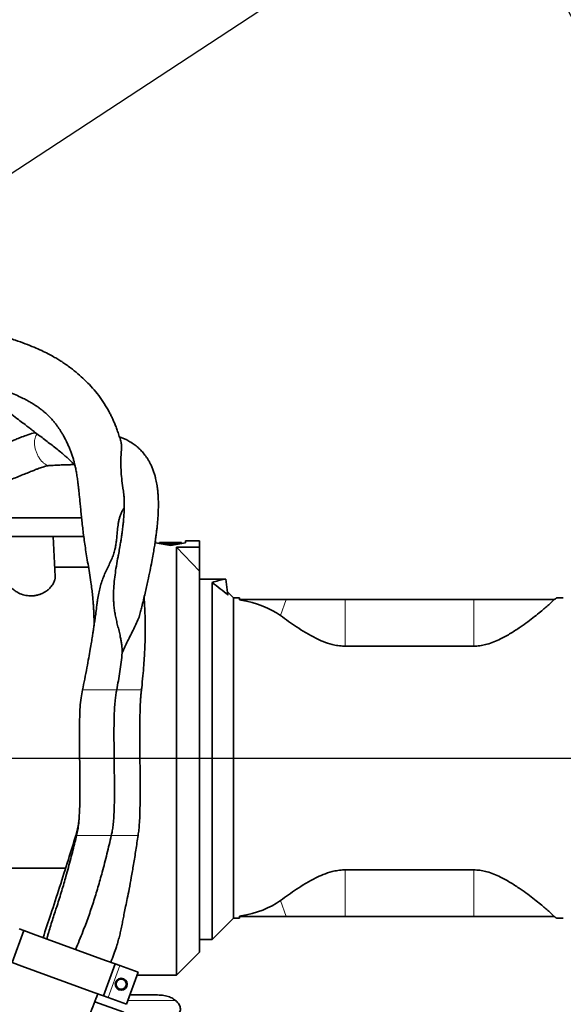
# Model space of a CAD drawing. Header units: millimetres. Extents: x 0 to 11920, y 0 to 8400.
# Tile 39 of 46: x 9211 to 9530, y 4988 to 5566. Entities that reach past the tile are written whole.
import ezdxf

# ---------------------------------------------------------------- set-up
doc = ezdxf.new("R2010")
doc.units = ezdxf.units.MM
doc.header["$LTSCALE"] = 20
doc.layers.add('THICK_LINE', color=7, linetype='Continuous')
doc.styles.add('SLDTEXTSTYLE0', font='TXT', dxfattribs={"width": 0.605})
doc.dimstyles.new('SLDDIMSTYLE0', dxfattribs={"dimtxt": 70, "dimasz": 70, "dimexe": 0, "dimexo": 0.0625, "dimgap": 17.5, "dimtad": 1, "dimdec": 4, "dimlfac": 20, "dimzin": 12, "dimdsep": 46, "dimtxsty": 'SLDTEXTSTYLE0', "dimsah": 1, "dimcen": 0.09, "dimadec": 1, "dimazin": 3, "dimtfac": 1, "dimtofl": 0, "dimtmove": 0, "dimatfit": 3, "dimfxl": 1, "dimfrac": 2, "dimtolj": 1, "dimtzin": 12, "dimarcsym": 0})
doc.dimstyles.new('SLDDIMSTYLE1', dxfattribs={"dimtxt": 70, "dimasz": 70, "dimexe": 0, "dimexo": 0.0625, "dimgap": 17.5, "dimtad": 1, "dimdec": 1, "dimrnd": 1e-09, "dimzin": 12, "dimdsep": 46, "dimtxsty": 'SLDTEXTSTYLE0', "dimsah": 1, "dimcen": 0, "dimadec": 0, "dimazin": 3, "dimtfac": 1, "dimtofl": 0, "dimtmove": 0, "dimatfit": 3, "dimfxl": 1, "dimfrac": 2, "dimtolj": 1, "dimtzin": 12, "dimarcsym": 0})

# ---------------------------------------------------------------- blocks, each defined once
blk = doc.blocks.new('_D')
at = {"layer": 'THICK_LINE'}
for p, q in [((6065.91, 5593.91), (5923.95, 5618.94)), ((10553.28, 5132.52), (11483.7, 5132.52))]:
    blk.add_line(p, q, dxfattribs=at)
blk.add_arc((8682.55, 5132.52), 2771.15, 360, 170, dxfattribs=at)
for points in [[(5953.49, 5613.73), (5976.34, 5680.65), (5956.69, 5684.37)], [(11453.7, 5132.52), (11462.82, 5202.64), (11442.82, 5202.39)]]:
    blk.add_solid(points, dxfattribs=at)
at = {"layer": 'THICK_LINE', "insert": (8832.85, 7991.69), "char_height": 70, "attachment_point": 1, "rotation": 355, "style": 'SLDTEXTSTYLE0'}
blk.add_mtext('170°', dxfattribs=at)
blk = doc.blocks.new('_D_1')
at = {"layer": 'THICK_LINE'}
for p, q in [((10553.28, 5132.52), (11483.72, 5132.52)), ((6065.91, 4671.14), (5923.93, 4646.11))]:
    blk.add_line(p, q, dxfattribs=at)
blk.add_arc((8682.55, 5132.52), 2771.17, 190, 360, dxfattribs=at)
for points in [[(11453.72, 5132.52), (11442.84, 5062.66), (11462.84, 5062.4)], [(5953.47, 4651.31), (5956.67, 4580.68), (5976.32, 4584.4)]]:
    blk.add_solid(points, dxfattribs=at)
at = {"layer": 'THICK_LINE', "insert": (8817.13, 2453.12), "char_height": 70, "attachment_point": 1, "rotation": 5, "style": 'SLDTEXTSTYLE0'}
blk.add_mtext('170°', dxfattribs=at)
blk = doc.blocks.new('_D_2')
at = {"layer": 'THICK_LINE'}
for q in [(9875.99, 5914.78), (8682.55, 5132.52)]:
    blk.add_line((9482.94, 5657.14), q, dxfattribs=at)
blk.add_solid([(9482.94, 5657.14), (9546.96, 5687.15), (9536, 5703.88)], dxfattribs=at)
at = {"layer": 'THICK_LINE', "insert": (9634.33, 5864.21), "char_height": 70, "attachment_point": 1, "rotation": 33.24305, "style": 'SLDTEXTSTYLE0'}
blk.add_mtext('R957', dxfattribs=at)
blk = doc.blocks.new('_D_3')
at = {"layer": 'THICK_LINE'}
blk.add_line((10583.52, 6931.13), (8682.55, 5132.52), dxfattribs=at)
blk.add_solid([(10583.52, 6931.13), (10525.8, 6890.28), (10539.55, 6875.76)], dxfattribs=at)
at = {"layer": 'THICK_LINE', "insert": (9467.35, 5999.23), "char_height": 70, "attachment_point": 1, "rotation": 43.41501, "style": 'SLDTEXTSTYLE0'}
blk.add_mtext('R2617', dxfattribs=at)

msp = doc.modelspace()

# ---------------------------------------------------------------- linework, layer by layer
at = {"color": 7, "linetype": 'Continuous', "lineweight": 35}
for p, q in [((9247.3260673, 5273.5242098), (9187.5467826, 5273.5242098)), ((9204.5467826, 5262.5242098), (9230.5467826, 5262.5242098)), ((9231.7749218, 5239.0899172), (9230.5467826, 5262.5242098)), ((9230.5467826, 5262.5242098), (9248.5953419, 5262.5242098)), ((9290.6898409, 5260.0242098), (9290.7547761, 5258.7851734)), ((9292.9784267, 5258.9901861), (9292.9506964, 5258.4610597)), ((9292.9801076, 5259.0222589), (9292.9784267, 5258.9901861)), ((9292.9784267, 5258.9901861), (9295.7476575, 5258.9901861)), ((9295.7493384, 5259.0222589), (9292.9801076, 5259.0222589)), ((9294.8138519, 5258.2350538), (9294.8097637, 5258.1570454)), ((9294.8138519, 5258.2350538), (9294.8245457, 5258.4391031)), ((9298.5638519, 5258.2350538), (9294.8138519, 5258.2350538)), ((9294.8245457, 5258.4391031), (9298.5745457, 5258.4391031)), ((9295.7449268, 5258.9380811), (9295.7187765, 5258.4391031)), ((9295.7476575, 5258.9901861), (9295.7449268, 5258.9380811)), ((9295.7449268, 5258.9380811), (9297.6371, 5258.9380811)), ((9295.7494406, 5259.0242098), (9295.7493384, 5259.0222589)), ((9297.6325861, 5259.0242098), (9295.7494406, 5259.0242098)), ((9297.6326884, 5259.0222589), (9297.6325861, 5259.0242098)), ((9302.9011188, 5259.0222589), (9297.6326884, 5259.0222589)), ((9297.6343693, 5258.9901861), (9305.9420616, 5258.9901861)), ((9297.6371, 5258.9380811), (9297.6343693, 5258.9901861)), ((9297.6371, 5258.9380811), (9297.6632503, 5258.4391031)), ((9298.5386289, 5257.7537703), (9298.5236484, 5257.4679253)), ((9298.5386289, 5257.7537703), (9298.5638519, 5258.2350538)), ((9300.5549363, 5257.7537703), (9298.5386289, 5257.7537703)), ((9298.5745457, 5258.4391031), (9298.5905121, 5258.7437606)), ((9298.5905121, 5258.7437606), (9300.5030531, 5258.7437606)), ((9300.5030531, 5258.7437606), (9300.5190195, 5258.4391031)), ((9300.5190195, 5258.4391031), (9304.2690195, 5258.4391031)), ((9304.2797133, 5258.2350538), (9300.5297133, 5258.2350538)), ((9300.5297133, 5258.2350538), (9300.5549363, 5257.7537703)), ((9300.5549363, 5257.7537703), (9300.5699168, 5257.4679253)), ((9304.5429847, 5259.0242098), (9301.8788408, 5259.0242098)), ((9303.0467826, 5256.3659695), (9316.5467826, 5256.3659695)), ((9303.0467826, 5132.5242098), (9303.0467826, 5256.3659695)), ((9303.0467826, 5256.3659695), (9316.5467826, 5242.210077)), ((9304.2690195, 5258.4391031), (9304.2797133, 5258.2350538)), ((9304.2797133, 5258.2350538), (9304.2838015, 5258.1570454)), ((9305.9420616, 5258.9901861), (9305.940469, 5259.0205735)), ((9305.9420616, 5258.9901861), (9305.9712034, 5258.4341271)), ((9308.3387891, 5258.7851734), (9308.4037243, 5260.0242098)), ((9316.5467826, 5260.0242098), (9308.4037243, 5260.0242098)), ((9316.5467826, 5260.0242098), (9316.5467826, 5256.3659695)), ((9316.5467826, 5242.210077), (9316.5467826, 5256.3659695)), ((9251.3922614, 5244.5157509), (9231.4905659, 5244.5157509)), ((9316.5467826, 5018.5242098), (9316.5467826, 5242.210077)), ((9316.5467826, 5237.5242098), (9331.4065096, 5237.5242098)), ((9331.4065096, 5237.5242098), (9331.9684051, 5237.5242098)), ((9333.2823033, 5228.1753383), (9331.9684051, 5237.5242098)), ((9324.0467826, 5235.5931795), (9324.0467826, 5026.0242098)), ((9336.5467826, 5226.5242098), (9333.0184843, 5230.0525081)), ((9339.9943748, 5226.5242098), (9336.5467826, 5226.5242098)), ((9336.5467826, 5038.5242098), (9336.5467826, 5226.5242098)), ((9339.9628714, 5225.37283), (9340.0467826, 5225.5242098)), ((9340.0467826, 5225.5242098), (9339.9943748, 5226.5242098)), ((9340.88573, 5225.5242098), (9340.0467826, 5225.5242098)), ((9367.4962563, 5225.5242098), (9340.88573, 5225.5242098)), ((9402.0467826, 5225.5242098), (9367.4962563, 5225.5242098)), ((9477.6427005, 5225.5242098), (9402.0467826, 5225.5242098)), ((9524.7596652, 5225.5242098), (9477.6427005, 5225.5242098)), ((9524.7712954, 5225.532238), (9524.7596652, 5225.5242098)), ((9530.1997145, 5226.5242098), (9526.1985684, 5226.5242098)), ((9340.7778396, 5225.2307059), (9339.9628714, 5225.37283)), ((9477.6427005, 5198.2115886), (9402.0467826, 5198.2115886)), ((9303.0467826, 5005.0242098), (9303.0467826, 5132.5242098)), ((9237.9249203, 5067.8226479), (9189.6834225, 5067.8226479)), ((9477.6427005, 5066.836831), (9402.0467826, 5066.836831)), ((9324.0467826, 5026.0242098), (9336.5467826, 5038.5242098)), ((9336.5467826, 5038.5242098), (9339.9943748, 5038.5242098)), ((9340.7778396, 5039.8177137), (9339.9628714, 5039.6755895)), ((9339.9628714, 5039.6755895), (9340.0467826, 5039.5242098)), ((9340.0467826, 5039.5242098), (9339.9943748, 5038.5242098)), ((9340.88573, 5039.5242098), (9340.0467826, 5039.5242098)), ((9367.4962563, 5039.5242098), (9340.88573, 5039.5242098)), ((9402.0467826, 5039.5242098), (9367.4962563, 5039.5242098)), ((9477.6427005, 5039.5242098), (9402.0467826, 5039.5242098)), ((9524.7596652, 5039.5242098), (9477.6427005, 5039.5242098)), ((9524.7712954, 5039.5161816), (9524.7596652, 5039.5242098)), ((9526.1985684, 5038.5242098), (9530.1997145, 5038.5242098)), ((9206.5688609, 5012.3958722), (9213.4092638, 5031.1897246)), ((9213.4092638, 5031.1897246), (9210.5901859, 5032.215785)), ((9219.0474195, 5029.1376037), (9213.4092638, 5031.1897246)), ((9261.3335875, 5013.7466973), (9219.0474195, 5029.1376037)), ((9316.5467826, 5026.0242098), (9324.0467826, 5026.0242098)), ((9303.0467826, 5005.0242098), (9316.5467826, 5018.5242098)), ((9212.2070167, 5010.3437513), (9206.5688609, 5012.3958722)), ((9260.1313403, 4992.900724), (9266.9717432, 5011.6945764)), ((9261.3335875, 5013.7466973), (9266.9717432, 5011.6945764)), ((9269.790821, 5010.668516), (9266.9717432, 5011.6945764)), ((9254.4931846, 4994.9528449), (9212.2070167, 5010.3437513)), ((9280.5972862, 5006.7352843), (9269.790821, 5010.668516)), ((9273.7568833, 4987.9414319), (9280.5972862, 5006.7352843)), ((9279.974506, 5005.0242098), (9303.0467826, 5005.0242098)), ((9254.4931846, 4994.9528449), (9260.1313403, 4992.900724)), ((9255.000635, 4989.4472592), (9272.0467826, 4983.2429688)), ((9262.9504182, 4991.8746636), (9260.1313403, 4992.900724)), ((9273.7568833, 4987.9414319), (9262.9504182, 4991.8746636)), ((9275.7888483, 4993.5242098), (9289.7450261, 4993.5242098))]:
    msp.add_line(p, q, dxfattribs=at)
at = {"color": 8, "linetype": 'Continuous', "lineweight": 18}
for p, q in [((9340.7778396, 5225.2307059), (9340.88573, 5225.5242098)), ((9364.0603989, 5216.1773395), (9367.4962563, 5225.5242098)), ((9402.0467826, 5198.2115886), (9402.0467826, 5225.5242098)), ((9477.6427005, 5198.2115886), (9477.6427005, 5225.5242098)), ((9272.0045127, 5172.5213825), (9267.944433, 5172.5213825)), ((9246.1740408, 5132.5242098), (9171.0467826, 5132.5242098)), ((9303.0467826, 5132.5242098), (9281.5955754, 5132.5242098)), ((9402.0467826, 5066.836831), (9402.0467826, 5039.5242098)), ((9477.6427005, 5066.836831), (9477.6427005, 5039.5242098)), ((9364.0603989, 5048.8710801), (9367.4962563, 5039.5242098)), ((9340.7778396, 5039.8177137), (9340.88573, 5039.5242098)), ((9262.9504182, 4991.8746636), (9269.790821, 5010.668516)), ((9302.431337, 4990.2663446), (9274.6030823, 4990.2663446))]:
    msp.add_line(p, q, dxfattribs=at)
at = {"color": 7, "linetype": 'Continuous', "lineweight": 35}
for radius in [3.5, 3]:
    msp.add_circle((9270.5992364, 4999.7324991), radius, dxfattribs=at)
for centre, major_axis, ratio, start_param, end_param in [((9282.3808417, 5132.5242098), (95.2756069, -91.8102914), 0.9285799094, 2.1660611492, 2.2351892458), ((9316.7127235, 5132.5242098), (95.2756069, 91.8102914), 0.9285799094, 0.9064034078, 0.9755315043), ((9290.172379, 5132.5242098), (184.1875961, 15.0290391), 0.6819354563, 1.446154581, 1.457262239), ((9316.2566279, 5132.5242098), (184.3557563, -15.0014463), 0.6813313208, 1.6820822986, 1.689664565), ((9366.1093579, 5132.5242098), (-54.245409, 97.796818), 0.7773325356, 6.0441370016, 6.130625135), ((9151.6487164, 5184.1491373), (241.3855042, -79.1711838), 0.4965865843, 0.8951940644, 0.9499510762), ((9245.748045, 5132.5242098), (127.6278939, 73.40555), 0.4600599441, 0.2010634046, 0.5085883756), ((9245.748045, 5132.5242098), (127.6278939, -73.40555), 0.4600599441, 5.7745969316, 6.0821219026)]:
    msp.add_ellipse(centre, major_axis=major_axis, ratio=ratio, start_param=start_param, end_param=end_param, dxfattribs=at)
for points, knots in [([(9270.5956288, 5317.4900975), (9270.5718432, 5317.5783266), (9270.2923693, 5318.6149939), (9269.6872562, 5320.659349), (9268.7840031, 5323.494991), (9267.8148008, 5326.2219372), (9266.8569321, 5328.6599229), (9265.9168182, 5330.8445149), (9264.9829315, 5332.8530286), (9263.9815837, 5334.8529492), (9262.3596958, 5337.85326), (9259.9547943, 5341.774846), (9256.5894022, 5346.4083763), (9252.9574803, 5350.6894925), (9249.175831, 5354.5741874), (9245.2033221, 5358.1721878), (9241.4750938, 5361.1521175), (9238.241492, 5363.482813), (9235.7367174, 5365.1592681), (9233.3066934, 5366.6839476), (9230.6731918, 5368.23065), (9227.5189042, 5369.9411771), (9223.7558698, 5371.8002343), (9219.3228028, 5373.7790468), (9214.1946617, 5375.8272247), (9208.2199317, 5377.9529264), (9201.5309956, 5380.0622525), (9194.2752066, 5382.0783905), (9186.8070106, 5383.9060441), (9179.2086365, 5385.5344857), (9171.5606457, 5386.9632811), (9163.9236664, 5388.1662467), (9158.4664242, 5388.9276159), (9155.5299733, 5389.2432503), (9155.1467826, 5389.2844388)], [0, 0, 0, 0, 0.0024371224, 0.0286354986, 0.0560089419, 0.080309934, 0.1034560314, 0.122819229, 0.1403085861, 0.1590458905, 0.179085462, 0.2257165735, 0.2715112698, 0.3151835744, 0.3561717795, 0.3963789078, 0.4365229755, 0.4613721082, 0.482246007, 0.5004569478, 0.5218588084, 0.5471737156, 0.5758580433, 0.6083272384, 0.6445664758, 0.6832355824, 0.7274863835, 0.7719775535, 0.816599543, 0.8611963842, 0.9055805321, 0.949650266, 0.9934296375, 1, 1, 1, 1]), ([(9155.1467826, 5359.0684643), (9157.5255867, 5358.7506219), (9163.2674833, 5357.983422), (9171.9465602, 5356.4885993), (9181.1765001, 5354.5664982), (9189.9962497, 5352.3268665), (9197.3336512, 5350.0750818), (9203.2186832, 5347.9594923), (9207.5943489, 5346.1950076), (9211.3106668, 5344.5238087), (9214.3557748, 5343.005642), (9216.7672046, 5341.6819514), (9218.6892052, 5340.5376442), (9220.3916968, 5339.4517048), (9222.1540273, 5338.2421465), (9223.7847927, 5337.0190082), (9225.1877194, 5335.8787449), (9226.3927198, 5334.8354476), (9227.6867545, 5333.6356933), (9229.1386937, 5332.1720862), (9230.5923706, 5330.5560481), (9231.9158081, 5328.9359386), (9233.0442863, 5327.434633), (9234.0180087, 5326.0423137), (9234.9535234, 5324.614522), (9235.9238052, 5323.0318978), (9236.9871518, 5321.1616075), (9238.1282994, 5318.9769066), (9239.2129109, 5316.7003978), (9240.1836383, 5314.4676837), (9241.0291196, 5312.3461066), (9241.8084379, 5310.1815094), (9242.4672617, 5308.0983084), (9242.9820584, 5306.2516247), (9243.4360132, 5304.4241881), (9243.8148739, 5302.6764932), (9244.118816, 5301.0845322), (9244.3648622, 5299.6623255), (9244.5951414, 5298.2026056), (9244.8178973, 5296.6493001), (9245.0506797, 5294.8805614), (9245.2845529, 5292.9580883), (9245.5477033, 5290.6665479), (9245.8197519, 5288.1793042), (9246.1202281, 5285.3279265), (9246.4462361, 5282.1512598), (9246.7911222, 5278.7470851), (9247.1436035, 5275.2623294), (9247.6624075, 5270.2660873), (9248.3886716, 5263.6831746), (9249.6441998, 5254.8451015), (9251.2954428, 5245.166459), (9252.6656127, 5236.9464881), (9253.4666411, 5230.8302165), (9253.8441092, 5227.2804831), (9254.1186468, 5224.0117418), (9254.3082381, 5221.2371454), (9254.4300802, 5219.0635562), (9254.5088307, 5217.3773146), (9254.5683956, 5215.8745454), (9254.6231942, 5214.1359883), (9254.6669241, 5212.3263852), (9254.6758234, 5211.0491945), (9254.6794721, 5210.5255509)], [0, 0, 0, 0, 0.0248625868, 0.0600126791, 0.0954832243, 0.1309952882, 0.1662215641, 0.1879591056, 0.2079133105, 0.2254308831, 0.2405780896, 0.2534200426, 0.2638476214, 0.273379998, 0.2852395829, 0.2991218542, 0.3084460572, 0.3173017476, 0.3282536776, 0.3416248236, 0.3570756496, 0.3713829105, 0.3837906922, 0.3952105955, 0.4058673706, 0.4184272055, 0.4329448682, 0.449088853, 0.4670744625, 0.483085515, 0.4975743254, 0.5132624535, 0.5296583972, 0.5418669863, 0.553486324, 0.567025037, 0.5773902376, 0.5858426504, 0.5949949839, 0.6048979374, 0.614393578, 0.627119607, 0.6389867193, 0.6527863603, 0.6685047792, 0.6860638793, 0.7050516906, 0.7242345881, 0.743434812, 0.7867329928, 0.8290120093, 0.8717513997, 0.9154426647, 0.9302112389, 0.9444530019, 0.9564159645, 0.966101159, 0.9734619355, 0.9784063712, 0.9827997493, 0.9880700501, 0.9951087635, 1, 1, 1, 1]), ([(9180.7865912, 5354.5807534), (9181.4003572, 5354.0680566), (9183.9050131, 5351.9758439), (9187.9939265, 5348.6327333), (9192.9185602, 5344.662314), (9197.8630465, 5340.7446175), (9202.684991, 5336.9881258), (9207.2310736, 5333.5003991), (9210.9578287, 5330.6631544), (9213.9325554, 5328.4038507), (9216.3425349, 5326.5712456), (9218.4177253, 5324.9871368), (9220.7607391, 5323.1912504), (9223.4069825, 5321.15817), (9226.3527707, 5318.8967981), (9229.2693316, 5316.6617656), (9232.233268, 5314.3884435), (9234.8570011, 5312.3105043), (9236.9455381, 5310.5586511), (9238.4678758, 5309.2123654), (9239.7017038, 5308.0705251), (9240.7634402, 5307.054233), (9241.7699314, 5306.0621497), (9242.6803494, 5305.1456346), (9243.2213358, 5304.5787221), (9243.44135, 5304.348164)], [0, 0, 0, 0, 0.0182233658, 0.0743659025, 0.1269120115, 0.1760078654, 0.2402418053, 0.2973796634, 0.3470445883, 0.3888371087, 0.4224788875, 0.4534033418, 0.4850868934, 0.5363455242, 0.5895936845, 0.6454448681, 0.7044119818, 0.7676992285, 0.8122238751, 0.8529861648, 0.8867736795, 0.9168358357, 0.9474376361, 0.9786233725, 1, 1, 1, 1]), ([(9220.4042068, 5323.464024), (9219.9089446, 5323.3982063), (9217.9684301, 5323.1403221), (9215.0927104, 5322.0900371), (9211.6176514, 5320.8092671), (9208.7872919, 5319.6440217), (9206.232754, 5318.5593374), (9203.8289872, 5317.5116595), (9200.9665907, 5316.2450998), (9197.3975113, 5314.6455947), (9192.9300082, 5312.6344731), (9188.0283103, 5310.444025), (9182.1460018, 5307.8684081), (9175.6504602, 5305.1331474), (9168.6118173, 5302.3700772), (9163.2268199, 5300.4452275), (9159.3880512, 5299.1833184), (9156.8278396, 5298.3822333), (9153.8303343, 5297.4996599), (9150.1063946, 5296.4939811), (9145.5982767, 5295.426968), (9140.4092936, 5294.4273547), (9135.6304707, 5293.7982028), (9131.5762641, 5293.4945264), (9129.5040617, 5293.4637344), (9128.459585, 5293.448214)], [0, 0, 0, 0, 0.0173560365, 0.0680036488, 0.1074793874, 0.1418652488, 0.1716489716, 0.2004363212, 0.2293565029, 0.2751902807, 0.3285548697, 0.3886606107, 0.4486843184, 0.5345544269, 0.6121682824, 0.6836076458, 0.7088112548, 0.7331697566, 0.762889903, 0.8009155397, 0.8456215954, 0.8949226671, 0.946694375, 0.9731317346, 1, 1, 1, 1]), ([(9281.976263, 5218.4871549), (9282.2064027, 5219.3992601), (9283.1376878, 5223.0901907), (9284.5584111, 5229.1147475), (9286.174841, 5236.2624579), (9287.4761362, 5242.4123467), (9288.509285, 5247.6292306), (9289.3199812, 5252.0281064), (9289.9631606, 5255.791344), (9290.4811523, 5259.0785781), (9290.9021167, 5261.9954062), (9291.2462632, 5264.6165842), (9291.5516593, 5267.1975378), (9291.8394619, 5269.978968), (9292.0971127, 5273.0284658), (9292.2918233, 5276.202623), (9292.3976793, 5279.2414976), (9292.4165313, 5282.0918453), (9292.3568976, 5284.7326356), (9292.2219422, 5287.2288758), (9292.0215631, 5289.5107557), (9291.7810755, 5291.4906541), (9291.5102324, 5293.2679647), (9291.197405, 5294.9661547), (9290.8002852, 5296.7691284), (9290.2924894, 5298.7050462), (9289.6262033, 5300.8159866), (9288.8180426, 5302.9377017), (9287.915359, 5304.9288009), (9286.973218, 5306.7120009), (9286.0130724, 5308.2986641), (9284.7380894, 5310.1640667), (9283.0969716, 5312.1993702), (9280.9988256, 5314.3302237), (9278.7547323, 5316.2153329), (9276.3740607, 5317.8603771), (9274.0776335, 5319.1718062), (9271.9699722, 5320.177536), (9270.5181212, 5320.8018935), (9269.6848226, 5321.0917014), (9269.5181361, 5321.1496723)], [0, 0, 0, 0, 0.0140348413, 0.0567934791, 0.0950762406, 0.1290806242, 0.1589753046, 0.1848869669, 0.2078297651, 0.2290988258, 0.2487054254, 0.2666367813, 0.2837858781, 0.304161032, 0.3283454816, 0.3544234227, 0.3814602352, 0.406084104, 0.4302573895, 0.4549331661, 0.4790019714, 0.500170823, 0.5182915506, 0.5381946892, 0.5577263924, 0.5807834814, 0.6074673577, 0.6363446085, 0.663718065, 0.6893495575, 0.7131709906, 0.7351232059, 0.7763539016, 0.8148174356, 0.8546719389, 0.895596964, 0.9336560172, 0.963091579, 0.9926171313, 1, 1, 1, 1]), ([(9270.549802, 5317.477581), (9270.6145801, 5317.2632037), (9270.8893416, 5316.3539054), (9270.7528368, 5314.1563088), (9270.4613583, 5310.4474562), (9270.2980497, 5305.8390011), (9270.476149, 5300.7203984), (9270.957535, 5295.3769903), (9271.5191309, 5291.6789112), (9271.798001, 5289.8425661)], [0, 0, 0, 0, 0.0501714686, 0.2128063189, 0.3766720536, 0.5434007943, 0.7110768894, 0.8565302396, 1, 1, 1, 1]), ([(9128.459585, 5273.4608964), (9130.4567099, 5273.5142155), (9134.4582614, 5273.6210487), (9140.8749109, 5274.4493073), (9147.4648375, 5275.7142782), (9153.9911415, 5277.3411299), (9159.7657425, 5278.9977972), (9164.8055135, 5280.5772708), (9169.1429005, 5282.0171405), (9173.019202, 5283.3564737), (9176.5558077, 5284.6159104), (9180.033851, 5285.8846224), (9183.6180123, 5287.2195977), (9187.9321211, 5288.8582656), (9193.1642735, 5290.8886153), (9199.3603508, 5293.3481615), (9206.0304576, 5296.0530753), (9211.6701233, 5298.3705204), (9215.9085319, 5300.0983921), (9218.5178327, 5301.1472163), (9220.6405401, 5301.9777198), (9222.3561108, 5302.6217275), (9223.8421659, 5303.1475545), (9225.0556618, 5303.5400869), (9226.2801039, 5303.8833761), (9227.6188818, 5304.1543354), (9228.3945939, 5304.198639), (9228.8321601, 5304.2236299)], [0, 0, 0, 0, 0.0458556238, 0.0918789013, 0.1517654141, 0.2092578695, 0.2617149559, 0.3074945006, 0.3482694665, 0.3837451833, 0.4181125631, 0.450149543, 0.4849207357, 0.5233899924, 0.5788264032, 0.6430571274, 0.7155486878, 0.7909761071, 0.825253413, 0.8539817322, 0.8778747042, 0.8976700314, 0.9146035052, 0.9334759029, 0.9484905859, 0.9709443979, 1, 1, 1, 1]), ([(9228.7593338, 5304.215865), (9230.0291786, 5304.2924558), (9232.6534899, 5304.4507412), (9236.1575796, 5304.6117529), (9239.2153002, 5304.7144108), (9241.4370596, 5304.7601333), (9242.6148166, 5304.7679802), (9243.0357754, 5304.7707849)], [0, 0, 0, 0, 0.2413757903, 0.4988366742, 0.7186312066, 0.8994320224, 1, 1, 1, 1]), ([(9271.7902233, 5289.8416171), (9271.8298292, 5289.609851), (9271.9551591, 5288.8764455), (9272.1329166, 5287.4039218), (9272.3013943, 5285.4127378), (9272.397982, 5283.1540725), (9272.4153028, 5280.9852758), (9272.3741976, 5278.8553775), (9272.2873736, 5276.7430326), (9272.1348624, 5274.3268556), (9271.9160288, 5271.7458773), (9271.6663225, 5269.3470946), (9271.4242641, 5267.3026989), (9271.2092656, 5265.6328729), (9271.0051845, 5264.1471166), (9270.7963777, 5262.701533), (9270.5313464, 5260.948394), (9270.1517138, 5258.5790951), (9269.6163922, 5255.440099), (9269.1662568, 5253.0291577), (9268.9222778, 5251.7223977)], [0, 0, 0, 0, 0.0332432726, 0.1051957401, 0.188930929, 0.2711268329, 0.3498113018, 0.4046971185, 0.4646895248, 0.5296293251, 0.5973374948, 0.6576578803, 0.6990645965, 0.7353321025, 0.7665500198, 0.7930504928, 0.8243010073, 0.8712088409, 0.9301936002, 1, 1, 1, 1]), ([(9272.3779803, 5279.3918102), (9272.0657385, 5278.9561652), (9271.3886722, 5278.0115112), (9270.4932989, 5276.2012446), (9269.765414, 5274.2304169), (9269.2356281, 5272.2361614), (9268.7238981, 5269.6292008), (9268.3618436, 5266.6186512), (9268.0659466, 5263.1858683), (9267.8013035, 5260.3134562), (9267.4413784, 5257.5368315), (9266.9311384, 5254.8603058), (9266.1150993, 5252.044893), (9264.9196253, 5249.1039407), (9263.4398642, 5246.0135529), (9261.9154291, 5242.8598906), (9260.4860819, 5239.614728), (9259.2335319, 5236.3037117), (9258.1642226, 5232.837015), (9257.2971414, 5229.1595937), (9256.7232922, 5225.9664459), (9256.4987972, 5223.9713447), (9256.4230021, 5223.2977483)], [0, 0, 0, 0, 0.0464967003, 0.1008235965, 0.1553896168, 0.1999740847, 0.2446384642, 0.3343552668, 0.3945373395, 0.454782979, 0.5028506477, 0.5510624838, 0.6001470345, 0.6498369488, 0.697970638, 0.7466660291, 0.7907889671, 0.8352303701, 0.8804782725, 0.9259620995, 0.9750029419, 1, 1, 1, 1]), ([(9271.2037268, 5194.2134119), (9271.1251209, 5195.8063802), (9271.0067632, 5198.2049307), (9270.5257669, 5201.3854853), (9270.011154, 5204.0954734), (9269.3120886, 5207.1062704), (9268.4936046, 5210.3415269), (9267.7243884, 5213.4836468), (9267.0716436, 5216.5456326), (9266.5693244, 5219.5779861), (9266.2424305, 5222.5180472), (9266.0737654, 5225.356863), (9266.0231545, 5229.0201852), (9266.2310581, 5233.5270407), (9266.7708053, 5238.7843289), (9267.5348513, 5244.1031593), (9268.2833425, 5248.4471733), (9268.7788306, 5250.9464085), (9268.932367, 5251.720844)], [0, 0, 0, 0, 0.071246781, 0.1072770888, 0.1434417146, 0.1944293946, 0.245835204, 0.2951492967, 0.3448147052, 0.3954065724, 0.4462647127, 0.4941595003, 0.5421782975, 0.6388424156, 0.7370415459, 0.8355651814, 0.9490467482, 1, 1, 1, 1]), ([(9231.7749218, 5239.0899172), (9231.7520058, 5238.4517379), (9231.7061692, 5237.1752511), (9230.9317742, 5235.186297), (9229.6415041, 5233.2086204), (9227.9540744, 5231.4979042), (9226.0628072, 5230.1216224), (9224.2452802, 5229.1410114), (9222.3485449, 5228.4181027), (9220.4483888, 5227.9378107), (9218.4406759, 5227.6987869), (9215.8737975, 5227.7138095), (9212.8100453, 5228.3002704), (9209.9448518, 5229.5453006), (9207.7575254, 5231.0019671), (9206.1308596, 5232.4783499), (9204.8564769, 5234.057338), (9203.9335989, 5235.7170165), (9203.3605608, 5237.4141399), (9203.3326151, 5238.5313559), (9203.3186434, 5239.0899172)], [0, 0, 0, 0, 0.0662466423, 0.1325065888, 0.200790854, 0.2690135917, 0.317548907, 0.3660295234, 0.4049592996, 0.4438529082, 0.4830158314, 0.5221673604, 0.5914192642, 0.6638242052, 0.7182958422, 0.7728300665, 0.8283032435, 0.883793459, 0.941901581, 1, 1, 1, 1]), ([(9282.4710683, 5172.5055312), (9282.5164776, 5172.8900468), (9282.840882, 5175.6370247), (9283.292557, 5180.4588884), (9283.8229718, 5186.7200911), (9284.1911346, 5192.2215182), (9284.4390606, 5197.0458042), (9284.5891084, 5201.2609688), (9284.6706812, 5205.0866901), (9284.6964091, 5208.5155106), (9284.6796103, 5211.5387248), (9284.6372003, 5214.1031518), (9284.5818944, 5216.1814222), (9284.5261188, 5217.7613383), (9284.476762, 5218.9587848), (9284.4231148, 5220.1193966), (9284.3484103, 5221.5498632), (9284.2404782, 5223.3074311), (9284.1219634, 5225.0781826), (9284.0166061, 5226.2378868), (9283.9729443, 5226.7184873)], [0, 0, 0, 0, 0.0205033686, 0.1464759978, 0.2576343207, 0.3557512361, 0.4423389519, 0.5186195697, 0.5855127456, 0.6526701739, 0.7089989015, 0.7552335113, 0.7981842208, 0.8280940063, 0.8465224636, 0.8676456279, 0.8955094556, 0.9299939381, 0.970988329, 1, 1, 1, 1]), ([(9524.7596652, 5225.5242098), (9524.3465383, 5225.0706165), (9523.611795, 5224.2639039), (9521.687437, 5222.4930493), (9519.5013804, 5220.5877878), (9516.7367812, 5218.2881241), (9513.3739384, 5215.5952352), (9509.3755541, 5212.548411), (9504.7613956, 5209.2500873), (9499.5085692, 5205.7642121), (9494.2965143, 5202.8167115), (9489.5292168, 5200.6423232), (9485.7275663, 5199.3229715), (9482.0213052, 5198.5037132), (9479.3961157, 5198.2292616), (9477.9336582, 5198.2145212), (9477.6427005, 5198.2115886)], [0, 0, 0, 0, 0.0987802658, 0.1756800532, 0.2527882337, 0.3297402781, 0.4185159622, 0.5075072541, 0.5963106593, 0.6942369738, 0.7920353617, 0.8478940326, 0.903654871, 0.9465379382, 0.9893636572, 1, 1, 1, 1]), ([(9526.1985684, 5226.5237754), (9526.1911117, 5226.5185636), (9526.1760691, 5226.5080498), (9526.0060597, 5226.3894029), (9525.6227382, 5226.1218316), (9525.0555194, 5225.7290529), (9524.7712954, 5225.532238)], [0, 0, 0, 0, 0.1673682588, 0.3376340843, 0.668099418, 1, 1, 1, 1]), ([(9256.3955645, 5223.3010547), (9256.3529933, 5222.9403495), (9256.1449527, 5221.1776258), (9255.7486164, 5218.1482149), (9255.2538906, 5214.5052105), (9254.8725183, 5211.8361191), (9254.5968893, 5209.9590603), (9254.3662149, 5208.4148675), (9254.0657057, 5206.442606), (9253.6454073, 5203.7582577), (9253.0880007, 5200.3178895), (9252.3765797, 5196.1010961), (9251.4915533, 5191.086934), (9250.4073462, 5185.25475), (9249.1849876, 5178.9854852), (9248.2715734, 5174.6386326), (9247.8286887, 5172.5309859)], [0, 0, 0, 0, 0.02368758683, 0.11575842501, 0.19167923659, 0.25155441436, 0.27979738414, 0.3060001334, 0.34499576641, 0.39832956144, 0.46601888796, 0.54810290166, 0.64465011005, 0.75576282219, 0.8815773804, 1, 1, 1, 1]), ([(9271.2037268, 5194.2134119), (9272.2316762, 5196.5528081), (9273.8408463, 5200.2149399), (9276.2120392, 5204.8440993), (9278.0460284, 5208.4156589), (9279.7083227, 5211.8937792), (9281.075853, 5215.2394339), (9281.6880989, 5217.430645), (9281.9828836, 5218.4856713)], [0, 0, 0, 0, 0.2596595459, 0.4064756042, 0.554449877, 0.7057692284, 0.8583334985, 1, 1, 1, 1]), ([(9402.0467826, 5198.2115886), (9401.853718, 5198.2128213), (9400.4554214, 5198.2217491), (9397.8542928, 5198.4536805), (9393.7069867, 5199.3006456), (9389.1954872, 5200.8420562), (9383.9842944, 5203.2641568), (9378.7132924, 5206.1971982), (9373.5105487, 5209.5112162), (9368.5546164, 5212.92534), (9365.6123206, 5215.0543746), (9364.0603989, 5216.1773395)], [0, 0, 0, 0, 0.0114906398, 0.0832225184, 0.1550394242, 0.2675196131, 0.380300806, 0.5305848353, 0.6814138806, 0.8319609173, 1, 1, 1, 1]), ([(9267.944433, 5172.5213825), (9268.2706704, 5174.3270337), (9268.9234409, 5177.9399727), (9269.7888157, 5183.3651078), (9270.5674326, 5188.7956387), (9270.9915392, 5192.4067258), (9271.2037268, 5194.2134119)], [0, 0, 0, 0, 0.2493609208, 0.4989478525, 0.7493153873, 1, 1, 1, 1]), ([(9247.8367755, 5172.5213825), (9247.5270856, 5170.9793935), (9246.8597061, 5167.6564176), (9246.4145084, 5162.2857165), (9246.1853181, 5156.7791471), (9246.0982788, 5151.5946748), (9246.0762229, 5147.0785914), (9246.0841093, 5143.2828492), (9246.1026162, 5140.1564965), (9246.1259577, 5137.2848929), (9246.1560086, 5134.1791636), (9246.1956864, 5130.4653881), (9246.2420008, 5126.140999), (9246.2877041, 5121.1620039), (9246.3181082, 5115.4792314), (9246.3033429, 5109.6680313), (9246.2100579, 5104.0560352), (9246.0227955, 5099.0600957), (9245.6890611, 5094.5219633), (9245.168728, 5090.5690892), (9244.6216803, 5088.1924159), (9244.3671322, 5087.0865204)], [0, 0, 0, 0, 0.0557429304, 0.120125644, 0.1880373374, 0.2486343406, 0.3014224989, 0.345984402, 0.381383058, 0.4107658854, 0.446417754, 0.4900089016, 0.5406615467, 0.5976719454, 0.6641515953, 0.7394194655, 0.8009105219, 0.8604369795, 0.9142400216, 0.9600948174, 1, 1, 1, 1]), ([(9264.781222, 5087.0865204), (9264.9758002, 5087.9734461), (9265.400269, 5089.9082576), (9265.886378, 5093.201016), (9266.2452259, 5097.2711821), (9266.4773277, 5102.264056), (9266.5934625, 5108.1765674), (9266.6117067, 5114.8855454), (9266.5594105, 5122.1764498), (9266.4699838, 5129.7739445), (9266.379929, 5137.3722588), (9266.325267, 5144.6656448), (9266.3381276, 5151.3788062), (9266.4433679, 5157.2972945), (9266.6565417, 5162.2978814), (9266.981948, 5166.3777704), (9267.4184865, 5169.6819992), (9267.7791108, 5171.6288714), (9267.944433, 5172.5213825)], [0, 0, 0, 0, 0.0318059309, 0.0693840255, 0.1164969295, 0.1748590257, 0.2443946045, 0.3235790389, 0.4098012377, 0.4997273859, 0.5896630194, 0.6759139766, 0.7551471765, 0.824752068, 0.8832029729, 0.9304188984, 0.9681017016, 1, 1, 1, 1]), ([(9280.5025684, 5087.0865204), (9280.6597251, 5088.2082803), (9281.0090255, 5090.7015312), (9281.3445052, 5094.9923494), (9281.5628158, 5100.306146), (9281.6740548, 5106.6841676), (9281.7027803, 5113.923111), (9281.6741266, 5121.691342), (9281.6169205, 5129.6106323), (9281.5581686, 5137.3178382), (9281.520858, 5144.5055929), (9281.5219916, 5150.9471281), (9281.5718305, 5156.5080327), (9281.6737842, 5161.147925), (9281.8254464, 5164.9142482), (9282.0189809, 5167.9305967), (9282.2440361, 5170.3806616), (9282.4067347, 5171.8448426), (9282.4819113, 5172.5213825)], [0, 0, 0, 0, 0.0399655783, 0.0888284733, 0.1509742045, 0.2264152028, 0.3124001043, 0.4047306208, 0.4987508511, 0.5900521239, 0.6749433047, 0.7507310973, 0.815849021, 0.8698683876, 0.9134192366, 0.9480430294, 0.9759927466, 1, 1, 1, 1]), ([(9245.7730867, 5096.1942053), (9245.6892723, 5095.3593877), (9245.4840438, 5093.3152493), (9244.8884164, 5090.2617922), (9244.240213, 5088.0918233), (9243.9399135, 5087.0865204)], [0, 0, 0, 0, 0.2703437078, 0.6619649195, 1, 1, 1, 1]), ([(9243.9300169, 5087.1010476), (9242.4742184, 5082.3683851), (9239.345929, 5072.1986132), (9234.4346009, 5056.7829781), (9229.4811849, 5041.5113678), (9226.2072039, 5031.6723281), (9224.6812226, 5027.0864154)], [0, 0, 0, 0, 0.2351469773, 0.5052950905, 0.7694212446, 1, 1, 1, 1]), ([(9244.3486742, 5087.1012101), (9244.0377577, 5085.7801593), (9242.9698905, 5081.2429061), (9240.9091328, 5073.1976224), (9238.3286159, 5063.6817358), (9235.6301076, 5054.4581557), (9233.5941449, 5047.7856055), (9232.3248532, 5043.9804128), (9232.0153662, 5043.0526059)], [0, 0, 0, 0, 0.0883578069, 0.3034718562, 0.5398759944, 0.7311886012, 0.9344566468, 1, 1, 1, 1]), ([(9243.7357647, 5020.1517809), (9244.484763, 5021.8980166), (9245.9836918, 5025.3926614), (9247.9547267, 5030.3440256), (9249.7290197, 5034.9560371), (9251.3105366, 5039.2182084), (9252.8224704, 5043.5192908), (9254.2495479, 5047.8590118), (9255.6071936, 5052.2285313), (9256.9244429, 5056.6283328), (9258.2031429, 5061.0496997), (9259.5231475, 5065.7935289), (9260.8705733, 5070.8599574), (9262.2368219, 5076.2511335), (9263.5483412, 5081.6592716), (9264.3702147, 5085.2772304), (9264.781222, 5087.0865204)], [0, 0, 0, 0, 0.0825563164, 0.1652153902, 0.2298470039, 0.2945536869, 0.3593756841, 0.4242218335, 0.4893524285, 0.5545054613, 0.6197443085, 0.6850109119, 0.763701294, 0.8424126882, 0.921192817, 1, 1, 1, 1]), ([(9264.4233972, 5012.62211), (9264.4425764, 5012.6653986), (9265.140043, 5014.2396184), (9266.2583747, 5017.2564307), (9267.7143889, 5021.4662338), (9268.8240019, 5025.1909216), (9269.6807817, 5028.4431472), (9270.4327564, 5031.6488025), (9271.0917585, 5034.8193088), (9271.7369947, 5038.1603165), (9272.420332, 5041.6257927), (9273.2290887, 5045.5548734), (9274.2193653, 5050.2628327), (9275.3535945, 5055.9712672), (9276.5569617, 5062.6670841), (9277.857089, 5070.3104132), (9279.2173354, 5078.543871), (9280.0687212, 5084.2167498), (9280.4969034, 5087.0697756)], [0, 0, 0, 0, 0.0018935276, 0.0688593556, 0.1270834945, 0.1778018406, 0.221756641, 0.2593243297, 0.3071870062, 0.3490233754, 0.3929894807, 0.4457572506, 0.5083501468, 0.5831877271, 0.6731808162, 0.7752951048, 0.8869905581, 1, 1, 1, 1]), ([(9402.0467826, 5066.836831), (9401.853718, 5066.8355983), (9400.4554214, 5066.8266705), (9397.8542928, 5066.5947391), (9393.7069867, 5065.747774), (9389.1954872, 5064.2063634), (9383.9842944, 5061.7842627), (9378.7132924, 5058.8512214), (9373.5105487, 5055.5372034), (9368.5546164, 5052.1230796), (9365.6123206, 5049.994045), (9364.0603989, 5048.8710801)], [0, 0, 0, 0, 0.0114906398, 0.0832225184, 0.1550394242, 0.2675196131, 0.380300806, 0.5305848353, 0.6814138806, 0.8319609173, 1, 1, 1, 1]), ([(9524.7596652, 5039.5242098), (9524.3465383, 5039.977803), (9523.611795, 5040.7845156), (9521.687437, 5042.5553703), (9519.5013804, 5044.4606317), (9516.7367812, 5046.7602955), (9513.3739384, 5049.4531843), (9509.3755541, 5052.5000086), (9504.7613956, 5055.7983323), (9499.5085692, 5059.2842074), (9494.2965143, 5062.2317081), (9489.5292168, 5064.4060963), (9485.7275663, 5065.7254481), (9482.0213052, 5066.5447064), (9479.3961157, 5066.819158), (9477.9336582, 5066.8338984), (9477.6427005, 5066.836831)], [0, 0, 0, 0, 0.0987802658, 0.1756800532, 0.2527882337, 0.3297402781, 0.4185159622, 0.5075072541, 0.5963106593, 0.6942369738, 0.7920353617, 0.8478940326, 0.903654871, 0.9465379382, 0.9893636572, 1, 1, 1, 1]), ([(9232.0346679, 5043.0463146), (9231.9420705, 5042.7636336), (9231.4187392, 5041.1660117), (9230.4596249, 5038.2567589), (9229.1841948, 5034.3031029), (9228.1720761, 5030.9836618), (9227.426551, 5028.2992332), (9227.1128549, 5026.9396534), (9226.9558472, 5026.2591715)], [0, 0, 0, 0, 0.0509213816, 0.2877913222, 0.5246764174, 0.7618992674, 0.8808284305, 1, 1, 1, 1]), ([(9526.1985684, 5038.5246442), (9526.1911117, 5038.529856), (9526.1760691, 5038.5403698), (9526.0060597, 5038.6590167), (9525.6227382, 5038.926588), (9525.0555194, 5039.3193667), (9524.7712954, 5039.5161816)], [0, 0, 0, 0, 0.1673682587, 0.3376340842, 0.6680994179, 1, 1, 1, 1]), ([(9053.805609, 4730.9468862), (9053.7751331, 4730.8608922), (9053.3690599, 4729.7150769), (9052.659213, 4727.6158732), (9051.7154268, 4724.7819207), (9050.9146353, 4722.2997114), (9050.2144589, 4720.0751428), (9049.6237716, 4718.1498114), (9049.1437341, 4716.5467082), (9048.7700623, 4715.2734819), (9048.3758896, 4713.9060425), (9047.9162269, 4712.2691633), (9047.3615797, 4710.2153597), (9046.7600655, 4707.8609421), (9046.1353315, 4705.1795314), (9045.5975914, 4702.5338035), (9045.1497825, 4699.8082549), (9044.8400802, 4697.1261489), (9044.6868987, 4694.4606143), (9044.7230921, 4691.6444159), (9045.0048834, 4688.6819207), (9045.6928786, 4685.286539), (9046.8570308, 4681.8000859), (9048.5183094, 4678.4436847), (9050.7087098, 4675.2595572), (9053.1525518, 4672.6047008), (9055.6910842, 4670.4931536), (9058.6550155, 4668.5777101), (9062.0986979, 4666.9867237), (9065.8701764, 4665.9183022), (9069.3877848, 4665.4534728), (9072.531912, 4665.4372587), (9075.4478136, 4665.7417123), (9078.5209603, 4666.4096072), (9081.7944908, 4667.5413854), (9085.1609551, 4669.2072015), (9087.8260104, 4670.9749423), (9089.6635739, 4672.4164025), (9090.8936655, 4673.475928), (9092.0464098, 4674.5421871), (9093.2595439, 4675.7444973), (9094.5426228, 4677.1040965), (9095.8242803, 4678.5497011), (9096.9986641, 4679.9471342), (9097.966905, 4681.1461573), (9098.7852951, 4682.1877943), (9099.6267387, 4683.2841594), (9100.6094216, 4684.5968049), (9101.7349393, 4686.1405607), (9102.9800655, 4687.8940164), (9104.2163022, 4689.6789675), (9105.3344853, 4691.3276609), (9106.2979368, 4692.7702164), (9107.2129171, 4694.1575119), (9108.5275396, 4696.1751695), (9110.3454919, 4699.0166749), (9112.9340924, 4703.1587621), (9116.0564811, 4708.2755885), (9119.7807973, 4714.5214582), (9123.994503, 4721.737611), (9128.6732516, 4729.9042348), (9133.673337, 4738.7834678), (9138.8173666, 4748.0581449), (9143.380442, 4756.3965247), (9147.3204951, 4763.6690181), (9150.6235186, 4769.8109479), (9153.8863237, 4775.9206192), (9157.0898151, 4781.9591265), (9160.1286536, 4787.7233818), (9162.8383278, 4792.8926198), (9165.1185044, 4797.2631804), (9166.9575666, 4800.8016856), (9168.488101, 4803.7555772), (9169.8966842, 4806.4810188), (9171.7293536, 4810.0360803), (9174.1953153, 4814.8380334), (9177.3982768, 4821.1089358), (9181.078831, 4828.3602964), (9184.8921306, 4835.927485), (9188.8021765, 4843.7430741), (9192.8046146, 4851.80117), (9197.2365966, 4860.7976165), (9202.1505518, 4870.8672112), (9207.5253878, 4882.0031394), (9213.3287014, 4894.1825488), (9219.4808562, 4907.2898606), (9225.9154466, 4921.2409872), (9232.5055265, 4935.8317224), (9239.1518937, 4950.9115023), (9245.7217015, 4966.3161963), (9251.6715785, 4980.7275619), (9255.2596888, 4990.0720997), (9256.8097315, 4994.1088854)], [0, 0, 0, 0, 0.0011116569, 0.0148121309, 0.0271569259, 0.0381207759, 0.0476873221, 0.0571367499, 0.064632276, 0.0702719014, 0.0756439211, 0.08465015, 0.0943426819, 0.1066924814, 0.1198729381, 0.1337463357, 0.146257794, 0.1585796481, 0.1705051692, 0.1814308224, 0.1916617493, 0.2003022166, 0.2089597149, 0.2176297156, 0.2245309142, 0.2315541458, 0.2378359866, 0.2436162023, 0.2512077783, 0.2584729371, 0.2651820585, 0.2711549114, 0.2773067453, 0.2844441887, 0.29256511, 0.3016445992, 0.3106824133, 0.3163674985, 0.3218236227, 0.3277145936, 0.3343241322, 0.3416551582, 0.3495987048, 0.3566990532, 0.3620796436, 0.3665427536, 0.3715482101, 0.377457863, 0.3842793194, 0.3914687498, 0.3988973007, 0.4049422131, 0.4097270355, 0.414498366, 0.4195643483, 0.4303965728, 0.4423389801, 0.4576982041, 0.4744822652, 0.4927623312, 0.5126125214, 0.5334435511, 0.5539634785, 0.5740685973, 0.5869472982, 0.5996014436, 0.6120140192, 0.6241691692, 0.6359287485, 0.6463036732, 0.6546063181, 0.6614576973, 0.6668473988, 0.671678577, 0.6771620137, 0.6872678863, 0.6991093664, 0.7126845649, 0.7279820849, 0.7411950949, 0.7557670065, 0.7720546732, 0.7900083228, 0.8099253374, 0.8313897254, 0.8542619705, 0.8783615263, 0.9034596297, 0.9288108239, 0.9545577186, 0.9803692, 1, 1, 1, 1]), ([(9302.431337, 4990.2663446), (9302.8695003, 4989.8586172), (9303.7462097, 4989.0428062), (9304.9245182, 4987.4026612), (9305.4436458, 4985.752283), (9305.2503807, 4984.096183), (9304.746389, 4982.8472019), (9303.8858588, 4981.5985298), (9302.2518832, 4979.9249559), (9299.542044, 4977.8324123), (9295.2719729, 4974.4749361), (9288.0306445, 4968.7021635), (9278.0444442, 4960.5113133), (9268.7999865, 4952.6908112), (9263.4851081, 4948.1262876), (9261.9635022, 4946.8195021)], [0, 0, 0, 0, 0.0281400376, 0.0563046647, 0.1127992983, 0.1413360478, 0.1698981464, 0.198535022, 0.2271953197, 0.2852720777, 0.3433541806, 0.4595141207, 0.6846083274, 0.9097059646, 1, 1, 1, 1]), ([(9302.431337, 4990.2663446), (9301.7376271, 4990.7733199), (9300.3486624, 4991.7883997), (9297.4590548, 4992.7763533), (9294.0037897, 4993.4108311), (9291.1656806, 4993.4863885), (9289.7450261, 4993.5242098)], [0, 0, 0, 0, 0.2485944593, 0.497742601, 0.7485881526, 1, 1, 1, 1])]:
    msp.add_open_spline(points, degree=3, knots=knots, dxfattribs=at)
at = {"color": 8, "linetype": 'Continuous', "lineweight": 18}
for points, knots in [([(9221.2561586, 5322.809895), (9221.206181, 5322.7670623), (9220.877524, 5322.4853906), (9220.2310748, 5321.3407819), (9219.7072853, 5319.5251972), (9219.6394271, 5317.2916367), (9219.8087311, 5315.4609778), (9220.2303712, 5313.5065128), (9220.9141718, 5311.5068362), (9221.8412885, 5309.5277555), (9222.6345246, 5308.3747205), (9223.0318242, 5307.7972122)], [0, 0, 0, 0, 0.0195281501, 0.1284189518, 0.3457503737, 0.4547907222, 0.5636482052, 0.6727319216, 0.7818912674, 0.890758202, 1, 1, 1, 1]), ([(9223.0318242, 5307.7972122), (9223.4589228, 5307.2779926), (9224.3119435, 5306.2409837), (9225.6900196, 5305.1459929), (9227.0272642, 5304.4671904), (9228.0664934, 5304.1848045), (9228.599264, 5304.2460333), (9228.756176, 5304.2640665)], [0, 0, 0, 0, 0.2263327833, 0.4520420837, 0.6777103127, 0.905079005, 1, 1, 1, 1]), ([(9247.8684118, 5172.5213825), (9247.8790207, 5172.5213825), (9247.902416, 5172.5213825), (9248.4841524, 5172.5213825), (9249.4983728, 5172.5213825), (9250.9095945, 5172.5213825), (9252.6349318, 5172.5213825), (9254.5982645, 5172.5213825), (9256.7046177, 5172.5213825), (9258.8527497, 5172.5213825), (9260.9506602, 5172.5213825), (9262.9130685, 5172.5213825), (9264.666497, 5172.5213825), (9266.1326899, 5172.5213825), (9267.2916025, 5172.5213825), (9267.7266282, 5172.5213825), (9267.944433, 5172.5213825)], [0, 0, 0, 0, 0.059934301, 0.1321715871, 0.2043930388, 0.2766482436, 0.3489984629, 0.4214718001, 0.4939507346, 0.5663747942, 0.63872691, 0.7110045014, 0.7832170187, 0.8553916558, 0.9275987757, 1, 1, 1, 1]), ([(9272.4083505, 5172.5213825), (9272.3227757, 5172.5213825), (9272.1886058, 5172.5213825), (9272.0534609, 5172.5213825), (9272.0045127, 5172.5213825)], [0, 0, 0, 0, 0.6378091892, 1, 1, 1, 1]), ([(9282.335152, 5172.5213825), (9282.3716816, 5172.5213825), (9282.500627, 5172.5213825), (9281.4452124, 5172.5213825), (9279.2660761, 5172.5213825), (9276.167416, 5172.5213825), (9273.6334245, 5172.5213825), (9272.4083505, 5172.5213825)], [0, 0, 0, 0, 0.0913292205, 0.3223821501, 0.5533829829, 0.7840802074, 1, 1, 1, 1]), ([(9244.0448627, 5087.0865204), (9244.0015662, 5087.0865204), (9243.926563, 5087.0865204), (9243.961905, 5087.0865204), (9243.9768454, 5087.0865204)], [0, 0, 0, 0, 0.5772628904, 1, 1, 1, 1]), ([(9264.781222, 5087.0865204), (9264.6253675, 5087.0865204), (9264.3138205, 5087.0865204), (9263.2978629, 5087.0865204), (9261.9436349, 5087.0865204), (9260.2712574, 5087.0865204), (9258.3632725, 5087.0865204), (9256.2952583, 5087.0865204), (9254.1526337, 5087.0865204), (9252.0238141, 5087.0865204), (9250.0022075, 5087.0865204), (9248.1740364, 5087.0865204), (9246.6233931, 5087.0865204), (9245.4094362, 5087.0865204), (9244.6597297, 5087.0865204), (9244.3279188, 5087.0865204), (9244.3875932, 5087.0865204), (9244.3948727, 5087.0865204)], [0, 0, 0, 0, 0.0707370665, 0.1414006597, 0.2120485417, 0.2827293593, 0.353476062, 0.4242927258, 0.4951470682, 0.5659782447, 0.6367377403, 0.7074238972, 0.7780513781, 0.8486709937, 0.9193767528, 0.9901649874, 1, 1, 1, 1]), ([(9264.781222, 5087.0865204), (9266.1904057, 5087.0865204), (9269.008838, 5087.0865204), (9272.9660559, 5087.0865204), (9276.3502777, 5087.0865204), (9278.8539203, 5087.0865204), (9280.314328, 5087.0865204), (9280.3648698, 5087.0865204), (9280.3862866, 5087.0865204)], [0, 0, 0, 0, 0.1741593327, 0.348326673, 0.5227896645, 0.6974300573, 0.8717877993, 1, 1, 1, 1])]:
    msp.add_open_spline(points, degree=3, knots=knots, dxfattribs=at)
at = {"layer": 'THICK_LINE'}
msp.add_line((8682.5467826, 5132.5242098), (10513.2762268, 5132.5242098), dxfattribs=at)
for radius in [2617, 957]:
    msp.add_arc((8682.5467826, 5132.5242098), radius, 189.9999999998, 169.9999999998, dxfattribs=at)

# ---------------------------------------------------------------- dimensions: what is measured, and where the dimension line sits
for base, line1, line2, picture, middle in [((8924.0687879, 7893.1333626), ((10513.2762268, 5132.5242098), (8682.5467826, 5132.5242098)), ((7740.085763, 5298.7055158), (6105.304893, 5586.9614908)), '_D', (8924.0687879, 7893.1333626)), ((8924.0704865, 2371.8956413), ((7740.085763, 4966.3429038), (6105.304893, 4678.0869289)), ((8682.5467826, 5132.5242098), (10513.2762268, 5132.5242098)), '_D_1', (8924.0704865, 2371.8956413))]:
    dim = msp.add_angular_dim_2l(base=base, line1=line1, line2=line2, dimstyle='SLDDIMSTYLE0', dxfattribs=at)
    dim.commit()
    dim.dimension.update_dxf_attribs({"geometry": picture, "text_midpoint": middle, "dimtype": 162})
for mpoint, picture, middle in [((10583.5217098, 6931.1301494), '_D_3', (9633.0344462, 6031.8273796)), ((9482.9362805, 5657.1437402), '_D_2', (9780.8012006, 5852.3809466))]:
    dim = msp.add_radius_dim(center=(8682.5467826, 5132.5242098), mpoint=mpoint, dimstyle='SLDDIMSTYLE1', dxfattribs=at)
    dim.commit()
    dim.dimension.update_dxf_attribs({"geometry": picture, "text_midpoint": middle, "dimtype": 164})

doc.saveas('drawing.dxf')
